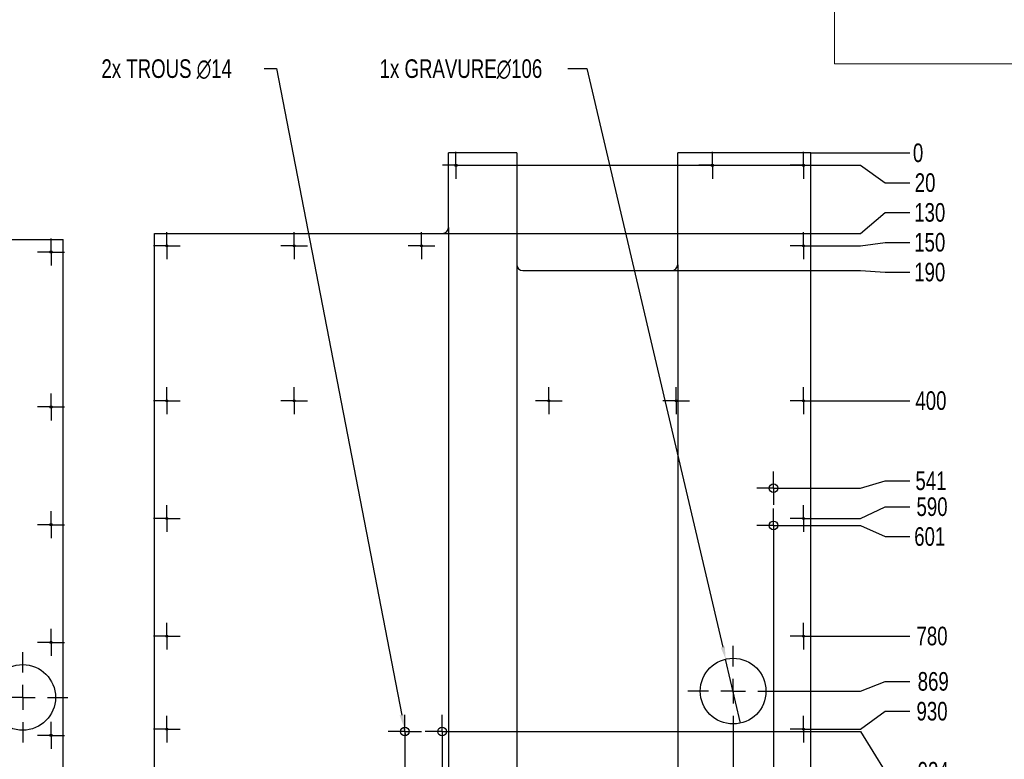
# Model space of a CAD drawing. Header units: millimetres. Extents: x 5 to 589, y 5 to 415.
# Tile 6 of 12: x 271 to 430, y 67 to 187. Entities that reach past the tile are written whole.
import ezdxf

# ---------------------------------------------------------------- set-up
doc = ezdxf.new("R2010")
doc.units = ezdxf.units.MM
doc.header["$PDSIZE"] = -1
doc.linetypes.add('CENTERX2', pattern=[20.32, 12.7, -2.54, 2.54, -2.54])
for name, color, linetype in [('COTES', 1, 'Continuous'), ('GRAVURES', 9, 'Continuous'), ('TRAIT-MIXTES', 3, 'CENTERX2')]:
    doc.layers.add(name, color=color, linetype=linetype)
doc.layers.add('TRAIT-FORT', color=4, linetype='Continuous', lineweight=25)
doc.styles.add('SLDTEXTSTYLE0', font='TXT', dxfattribs={"width": 0.75})
doc.dimstyles.new('SLDDIMSTYLE2', dxfattribs={"dimtxt": 3, "dimasz": 0.333333, "dimexe": 0, "dimexo": 0.0625, "dimgap": 0.75, "dimtad": 0, "dimtih": 1, "dimtoh": 1, "dimdec": 0, "dimlfac": 10, "dimrnd": 1e-09, "dimdsep": 46, "dimtxsty": 'SLDTEXTSTYLE0', "dimblk1": 'ORIGIN', "dimblk2": 'ORIGIN', "dimsah": 1, "dimcen": 0.09, "dimadec": 0, "dimazin": 2, "dimtfac": 1, "dimtdec": 0, "dimtofl": 0, "dimtmove": 0, "dimatfit": 3, "dimldrblk": 'ORIGIN', "dimfxl": 1, "dimfrac": 2, "dimtolj": 1, "dimtzin": 12, "dimarcsym": 0})
doc.dimstyles.new('SLDDIMSTYLE3', dxfattribs={"dimtxt": 3, "dimasz": 2, "dimexe": 0, "dimexo": 0.0625, "dimgap": 0.75, "dimtad": 0, "dimtih": 1, "dimtoh": 1, "dimdec": 0, "dimlfac": 10, "dimrnd": 1e-09, "dimzin": 12, "dimdsep": 46, "dimtxsty": 'SLDTEXTSTYLE0', "dimsah": 1, "dimcen": 0.09, "dimadec": 0, "dimazin": 3, "dimtfac": 1, "dimtdec": 0, "dimtofl": 0, "dimtmove": 0, "dimatfit": 3, "dimfxl": 1, "dimfrac": 2, "dimtolj": 1, "dimtzin": 12, "dimarcsym": 0})
doc.dimstyles.new('SLDDIMSTYLE4', dxfattribs={"dimtxt": 3, "dimasz": 2, "dimexe": 0, "dimexo": 0.0625, "dimgap": 0.75, "dimtad": 0, "dimtih": 1, "dimtoh": 1, "dimdec": 0, "dimlfac": 10, "dimrnd": 1e-09, "dimzin": 12, "dimdsep": 46, "dimtxsty": 'SLDTEXTSTYLE0', "dimblk1": 'NONE', "dimsah": 1, "dimcen": 0, "dimadec": 0, "dimazin": 3, "dimtfac": 1, "dimtdec": 0, "dimtmove": 0, "dimatfit": 3, "dimldrblk": 'NONE', "dimfxl": 1, "dimfrac": 2, "dimtolj": 1, "dimtzin": 12, "dimarcsym": 0})

# ---------------------------------------------------------------- blocks, each defined once
blk = doc.blocks.new('_D_130')
at = {"layer": 'COTES', "color": 0, "lineweight": -2, "transparency": 16777216}
blk.add_line((398.87, 165.07), (414.81, 165.07), dxfattribs=at)
at = {"layer": 'Defpoints', "color": 0, "transparency": 16777216}
for p in [(398.81, 165.07), (398.81, 165.07), (414.81, 165.07)]:
    blk.add_point(p, dxfattribs=at)
at = {"layer": 'COTES', "color": 0, "transparency": 16777216, "insert": (416.12, 165.07), "char_height": 3, "attachment_point": 5, "style": 'SLDTEXTSTYLE0'}
blk.add_mtext('\\A1;0', dxfattribs=at)
blk = doc.blocks.new('_Origin')
at = {"color": 0, "linetype": 'ByBlock', "lineweight": -2}
blk.add_line((0, 0), (-1, 0), dxfattribs=at)
blk.add_circle((0, 0), 0.5, dxfattribs=at)
blk = doc.blocks.new('_D_131')
at = {"layer": 'COTES', "color": 0, "lineweight": -2, "transparency": 16777216}
for p, q in [((343.74, 163.07), (406.81, 163.07)), ((406.81, 163.07), (410.81, 160.26)), ((410.81, 160.26), (414.81, 160.26))]:
    blk.add_line(p, q, dxfattribs=at)
at = {"layer": 'Defpoints', "color": 0, "transparency": 16777216}
for p in [(398.81, 165.07), (343.68, 163.07), (414.81, 160.26)]:
    blk.add_point(p, dxfattribs=at)
at = {"layer": 'COTES', "color": 0, "transparency": 16777216, "insert": (417.25, 160.26), "char_height": 3, "attachment_point": 5, "style": 'SLDTEXTSTYLE0'}
blk.add_mtext('\\A1;20', dxfattribs=at)
blk = doc.blocks.new('_D_132')
at = {"layer": 'COTES', "color": 0, "lineweight": -2, "transparency": 16777216}
for p, q in [((406.81, 152.09), (410.81, 155.45)), ((410.81, 155.45), (414.81, 155.45)), ((339.37, 152.09), (406.81, 152.09))]:
    blk.add_line(p, q, dxfattribs=at)
at = {"layer": 'Defpoints', "color": 0, "transparency": 16777216}
for p in [(398.81, 165.07), (414.81, 155.45), (339.31, 152.09)]:
    blk.add_point(p, dxfattribs=at)
at = {"layer": 'COTES', "color": 0, "transparency": 16777216, "insert": (418, 155.45), "char_height": 3, "attachment_point": 5, "style": 'SLDTEXTSTYLE0'}
blk.add_mtext('\\A1;130', dxfattribs=at)
blk = doc.blocks.new('_D_133')
at = {"layer": 'COTES', "color": 0, "lineweight": -2, "transparency": 16777216}
for p, q in [((399.84, 150.09), (406.81, 150.09)), ((406.81, 150.09), (410.81, 150.63)), ((410.81, 150.63), (414.81, 150.63))]:
    blk.add_line(p, q, dxfattribs=at)
at = {"layer": 'Defpoints', "color": 0, "transparency": 16777216}
for p in [(398.81, 165.07), (399.78, 150.09), (414.81, 150.63)]:
    blk.add_point(p, dxfattribs=at)
at = {"layer": 'COTES', "color": 0, "transparency": 16777216, "insert": (418, 150.63), "char_height": 3, "attachment_point": 5, "style": 'SLDTEXTSTYLE0'}
blk.add_mtext('\\A1;150', dxfattribs=at)
blk = doc.blocks.new('_D_134')
at = {"layer": 'COTES', "color": 0, "lineweight": -2, "transparency": 16777216}
for p, q in [((376.37, 146.09), (406.81, 146.09)), ((406.81, 146.09), (410.81, 145.82)), ((410.81, 145.82), (414.81, 145.82))]:
    blk.add_line(p, q, dxfattribs=at)
at = {"layer": 'Defpoints', "color": 0, "transparency": 16777216}
for p in [(398.81, 165.07), (376.31, 146.09), (414.81, 145.82)]:
    blk.add_point(p, dxfattribs=at)
at = {"layer": 'COTES', "color": 0, "transparency": 16777216, "insert": (418, 145.82), "char_height": 3, "attachment_point": 5, "style": 'SLDTEXTSTYLE0'}
blk.add_mtext('\\A1;190', dxfattribs=at)
blk = doc.blocks.new('_D_135')
at = {"layer": 'COTES', "color": 0, "lineweight": -2, "transparency": 16777216}
blk.add_line((399.84, 125.08), (414.81, 125.08), dxfattribs=at)
at = {"layer": 'Defpoints', "color": 0, "transparency": 16777216}
for p in [(398.81, 165.07), (399.78, 125.08), (414.81, 125.08)]:
    blk.add_point(p, dxfattribs=at)
at = {"layer": 'COTES', "color": 0, "transparency": 16777216, "insert": (418.19, 125.08), "char_height": 3, "attachment_point": 5, "style": 'SLDTEXTSTYLE0'}
blk.add_mtext('\\A1;400', dxfattribs=at)
blk = doc.blocks.new('_D_136')
at = {"layer": 'COTES', "color": 0, "lineweight": -2, "transparency": 16777216}
for p, q in [((406.81, 110.96), (410.81, 112.14)), ((410.81, 112.14), (414.81, 112.14)), ((395.52, 110.96), (406.81, 110.96))]:
    blk.add_line(p, q, dxfattribs=at)
at = {"layer": 'Defpoints', "color": 0, "transparency": 16777216}
for p in [(398.81, 165.07), (414.81, 112.14), (395.46, 110.96)]:
    blk.add_point(p, dxfattribs=at)
at = {"layer": 'COTES', "color": 0, "transparency": 16777216, "insert": (418.19, 112.14), "char_height": 3, "attachment_point": 5, "style": 'SLDTEXTSTYLE0'}
blk.add_mtext('\\A1;541', dxfattribs=at)
blk = doc.blocks.new('_D_137')
at = {"layer": 'COTES', "color": 0, "lineweight": -2, "transparency": 16777216}
for p, q in [((406.81, 106.08), (410.81, 107.96)), ((410.81, 107.96), (414.81, 107.96)), ((399.84, 106.08), (406.81, 106.08))]:
    blk.add_line(p, q, dxfattribs=at)
at = {"layer": 'Defpoints', "color": 0, "transparency": 16777216}
for p in [(398.81, 165.07), (414.81, 107.96), (399.78, 106.08)]:
    blk.add_point(p, dxfattribs=at)
at = {"layer": 'COTES', "color": 0, "transparency": 16777216, "insert": (418.37, 107.96), "char_height": 3, "attachment_point": 5, "style": 'SLDTEXTSTYLE0'}
blk.add_mtext('\\A1;590', dxfattribs=at)
blk = doc.blocks.new('_D_138')
at = {"layer": 'COTES', "color": 0, "lineweight": -2, "transparency": 16777216}
for p, q in [((395.52, 104.96), (406.81, 104.96)), ((406.81, 104.96), (410.81, 103.15)), ((410.81, 103.15), (414.81, 103.15))]:
    blk.add_line(p, q, dxfattribs=at)
at = {"layer": 'Defpoints', "color": 0, "transparency": 16777216}
for p in [(398.81, 165.07), (395.46, 104.96), (414.81, 103.15)]:
    blk.add_point(p, dxfattribs=at)
at = {"layer": 'COTES', "color": 0, "transparency": 16777216, "insert": (418, 103.15), "char_height": 3, "attachment_point": 5, "style": 'SLDTEXTSTYLE0'}
blk.add_mtext('\\A1;601', dxfattribs=at)
blk = doc.blocks.new('_D_139')
at = {"layer": 'COTES', "color": 0, "lineweight": -2, "transparency": 16777216}
blk.add_line((399.84, 87.09), (414.81, 87.09), dxfattribs=at)
at = {"layer": 'Defpoints', "color": 0, "transparency": 16777216}
for p in [(398.81, 165.07), (399.78, 87.09), (414.81, 87.09)]:
    blk.add_point(p, dxfattribs=at)
at = {"layer": 'COTES', "color": 0, "transparency": 16777216, "insert": (418.37, 87.09), "char_height": 3, "attachment_point": 5, "style": 'SLDTEXTSTYLE0'}
blk.add_mtext('\\A1;780', dxfattribs=at)
blk = doc.blocks.new('_D_140')
at = {"layer": 'COTES', "color": 0, "lineweight": -2, "transparency": 16777216}
for p, q in [((406.81, 78.21), (410.81, 79.77)), ((410.81, 79.77), (414.81, 79.77)), ((393.62, 78.21), (406.81, 78.21))]:
    blk.add_line(p, q, dxfattribs=at)
at = {"layer": 'Defpoints', "color": 0, "transparency": 16777216}
for p in [(398.81, 165.07), (414.81, 79.77), (393.56, 78.21)]:
    blk.add_point(p, dxfattribs=at)
at = {"layer": 'COTES', "color": 0, "transparency": 16777216, "insert": (418.56, 79.77), "char_height": 3, "attachment_point": 5, "style": 'SLDTEXTSTYLE0'}
blk.add_mtext('\\A1;869', dxfattribs=at)
blk = doc.blocks.new('_D_141')
at = {"layer": 'COTES', "color": 0, "lineweight": -2, "transparency": 16777216}
for p, q in [((406.81, 72.09), (410.81, 74.96)), ((410.81, 74.96), (414.81, 74.96)), ((399.84, 72.09), (406.81, 72.09))]:
    blk.add_line(p, q, dxfattribs=at)
at = {"layer": 'Defpoints', "color": 0, "transparency": 16777216}
for p in [(398.81, 165.07), (414.81, 74.96), (399.78, 72.09)]:
    blk.add_point(p, dxfattribs=at)
at = {"layer": 'COTES', "color": 0, "transparency": 16777216, "insert": (418.37, 74.96), "char_height": 3, "attachment_point": 5, "style": 'SLDTEXTSTYLE0'}
blk.add_mtext('\\A1;930', dxfattribs=at)
blk = doc.blocks.new('_D_142')
at = {"layer": 'COTES', "color": 0, "lineweight": -2, "transparency": 16777216}
for p, q in [((342.02, 71.71), (406.81, 71.71)), ((406.81, 71.71), (410.81, 65.26)), ((410.81, 65.26), (414.81, 65.26))]:
    blk.add_line(p, q, dxfattribs=at)
at = {"layer": 'Defpoints', "color": 0, "transparency": 16777216}
for p in [(398.81, 165.07), (341.96, 71.71), (414.81, 65.26)]:
    blk.add_point(p, dxfattribs=at)
at = {"layer": 'COTES', "color": 0, "transparency": 16777216, "insert": (418.56, 65.26), "char_height": 3, "attachment_point": 5, "style": 'SLDTEXTSTYLE0'}
blk.add_mtext('\\A1;934', dxfattribs=at)
blk = doc.blocks.new('_D_143')
at = {"layer": 'COTES', "color": 0, "lineweight": -2, "transparency": 16777216}
for p, q in [((406.81, 57.09), (410.81, 59.9)), ((410.81, 59.9), (414.81, 59.9)), ((399.84, 57.09), (406.81, 57.09))]:
    blk.add_line(p, q, dxfattribs=at)
at = {"layer": 'Defpoints', "color": 0, "transparency": 16777216}
for p in [(398.81, 165.07), (414.81, 59.9), (399.78, 57.09)]:
    blk.add_point(p, dxfattribs=at)
at = {"layer": 'COTES', "color": 0, "transparency": 16777216, "insert": (418.94, 59.9), "char_height": 3, "attachment_point": 5, "style": 'SLDTEXTSTYLE0'}
blk.add_mtext('\\A1;1080', dxfattribs=at)
blk = doc.blocks.new('_D_144')
at = {"layer": 'COTES', "color": 0, "lineweight": -2, "transparency": 16777216}
blk.add_line((398.87, 55.09), (414.81, 55.09), dxfattribs=at)
at = {"layer": 'Defpoints', "color": 0, "transparency": 16777216}
for p in [(398.81, 165.07), (398.81, 55.09), (414.81, 55.09)]:
    blk.add_point(p, dxfattribs=at)
at = {"layer": 'COTES', "color": 0, "transparency": 16777216, "insert": (418.56, 55.09), "char_height": 3, "attachment_point": 5, "style": 'SLDTEXTSTYLE0'}
blk.add_mtext('\\A1;1100', dxfattribs=at)
blk = doc.blocks.new('_D_148')
at = {"layer": 'COTES', "color": 0, "lineweight": -2, "transparency": 16777216}
for p, q in [((333.26, 68.95), (333.26, 42.12)), ((333.26, 42.12), (329.57, 38.12)), ((329.57, 38.12), (329.57, 34.12))]:
    blk.add_line(p, q, dxfattribs=at)
at = {"layer": 'Defpoints', "color": 0, "transparency": 16777216}
for p in [(333.26, 69.01), (292.83, 55.09), (329.57, 34.12)]:
    blk.add_point(p, dxfattribs=at)
at = {"layer": 'COTES', "color": 0, "transparency": 16777216, "insert": (329.57, 30.56), "char_height": 3, "attachment_point": 5, "rotation": 90, "style": 'SLDTEXTSTYLE0'}
blk.add_mtext('\\A1;404', dxfattribs=at)
blk = doc.blocks.new('_D_150')
at = {"layer": 'COTES', "color": 0, "lineweight": -2, "transparency": 16777216}
for p, q in [((339.26, 68.95), (339.26, 42.12)), ((339.26, 42.12), (339.19, 38.12)), ((339.19, 38.12), (339.19, 34.12))]:
    blk.add_line(p, q, dxfattribs=at)
at = {"layer": 'Defpoints', "color": 0, "transparency": 16777216}
for p in [(339.26, 69.01), (292.83, 55.09), (339.19, 34.12)]:
    blk.add_point(p, dxfattribs=at)
at = {"layer": 'COTES', "color": 0, "transparency": 16777216, "insert": (339.19, 30.37), "char_height": 3, "attachment_point": 5, "rotation": 90, "style": 'SLDTEXTSTYLE0'}
blk.add_mtext('\\A1;464', dxfattribs=at)
blk = doc.blocks.new('_D_151')
at = {"layer": 'COTES', "color": 0, "lineweight": -2, "transparency": 16777216}
for p, q in [((340.31, 153.02), (340.31, 42.12)), ((340.31, 42.12), (344, 38.12)), ((344, 38.12), (344, 34.12))]:
    blk.add_line(p, q, dxfattribs=at)
at = {"layer": 'Defpoints', "color": 0, "transparency": 16777216}
for p in [(340.31, 153.09), (292.83, 55.09), (344, 34.12)]:
    blk.add_point(p, dxfattribs=at)
at = {"layer": 'COTES', "color": 0, "transparency": 16777216, "insert": (344, 30.37), "char_height": 3, "attachment_point": 5, "rotation": 90, "style": 'SLDTEXTSTYLE0'}
blk.add_mtext('\\A1;475', dxfattribs=at)
blk = doc.blocks.new('_D_152')
at = {"layer": 'COTES', "color": 0, "lineweight": -2, "transparency": 16777216}
blk.add_line((351.31, 147.02), (351.31, 34.12), dxfattribs=at)
at = {"layer": 'Defpoints', "color": 0, "transparency": 16777216}
for p in [(351.31, 147.09), (292.83, 55.09), (351.31, 34.12)]:
    blk.add_point(p, dxfattribs=at)
at = {"layer": 'COTES', "color": 0, "transparency": 16777216, "insert": (351.31, 30.37), "char_height": 3, "attachment_point": 5, "rotation": 90, "style": 'SLDTEXTSTYLE0'}
blk.add_mtext('\\A1;585', dxfattribs=at)
blk = doc.blocks.new('_D_155')
at = {"layer": 'COTES', "color": 0, "lineweight": -2, "transparency": 16777216}
for p, q in [((377.31, 147.02), (377.31, 42.12)), ((377.31, 42.12), (379.57, 38.12)), ((379.57, 38.12), (379.57, 34.12))]:
    blk.add_line(p, q, dxfattribs=at)
at = {"layer": 'Defpoints', "color": 0, "transparency": 16777216}
for p in [(377.31, 147.09), (292.83, 55.09), (379.57, 34.12)]:
    blk.add_point(p, dxfattribs=at)
at = {"layer": 'COTES', "color": 0, "transparency": 16777216, "insert": (379.57, 30.37), "char_height": 3, "attachment_point": 5, "rotation": 90, "style": 'SLDTEXTSTYLE0'}
blk.add_mtext('\\A1;845', dxfattribs=at)
blk = doc.blocks.new('_D_156')
at = {"layer": 'COTES', "color": 0, "lineweight": -2, "transparency": 16777216}
for p, q in [((386.26, 70.85), (386.26, 42.12)), ((386.26, 42.12), (384.38, 38.12)), ((384.38, 38.12), (384.38, 34.12))]:
    blk.add_line(p, q, dxfattribs=at)
at = {"layer": 'Defpoints', "color": 0, "transparency": 16777216}
for p in [(386.26, 70.91), (292.83, 55.09), (384.38, 34.12)]:
    blk.add_point(p, dxfattribs=at)
at = {"layer": 'COTES', "color": 0, "transparency": 16777216, "insert": (384.38, 30.37), "char_height": 3, "attachment_point": 5, "rotation": 90, "style": 'SLDTEXTSTYLE0'}
blk.add_mtext('\\A1;934', dxfattribs=at)
blk = doc.blocks.new('_D_157')
at = {"layer": 'COTES', "color": 0, "lineweight": -2, "transparency": 16777216}
for p, q in [((392.76, 102.2), (392.76, 42.12)), ((392.76, 42.12), (389.19, 38.12)), ((389.19, 38.12), (389.19, 34.12))]:
    blk.add_line(p, q, dxfattribs=at)
at = {"layer": 'Defpoints', "color": 0, "transparency": 16777216}
for p in [(392.76, 102.26), (292.83, 55.09), (389.19, 34.12)]:
    blk.add_point(p, dxfattribs=at)
at = {"layer": 'COTES', "color": 0, "transparency": 16777216, "insert": (389.19, 30.37), "char_height": 3, "attachment_point": 5, "rotation": 90, "style": 'SLDTEXTSTYLE0'}
blk.add_mtext('\\A1;999', dxfattribs=at)
blk = doc.blocks.new('_D_160')
at = {"layer": 'COTES', "color": 0, "lineweight": -2, "transparency": 16777216}
for p, q in [((359.56, 178.67), (362.66, 178.67)), ((362.66, 178.67), (384.59, 85.32)), ((387.47, 73.05), (385.05, 83.37))]:
    blk.add_line(p, q, dxfattribs=at)
at = {"layer": 'COTES', "color": 0, "transparency": 16777216}
blk.add_solid([(384.92, 85.39), (384.27, 85.24), (385.05, 83.37)], dxfattribs=at)
at = {"layer": 'Defpoints', "color": 0, "transparency": 16777216}
for p in [(385.05, 83.37), (387.47, 73.05)]:
    blk.add_point(p, dxfattribs=at)
at = {"layer": 'COTES', "color": 0, "transparency": 16777216, "insert": (329.19, 180.17), "char_height": 3, "attachment_point": 1, "style": 'SLDTEXTSTYLE0'}
blk.add_mtext('\\A1;1x GRAVURE∅106', dxfattribs=at)
blk = doc.blocks.new('_None')
blk = doc.blocks.new('_D_161')
at = {"layer": 'COTES', "color": 0, "lineweight": -2, "transparency": 16777216}
for p, q in [((310.52, 178.67), (312.52, 178.67)), ((312.52, 178.67), (332.75, 74.36)), ((333.39, 71.02), (333.13, 72.4))]:
    blk.add_line(p, q, dxfattribs=at)
at = {"layer": 'COTES', "color": 0, "transparency": 16777216}
blk.add_solid([(333.07, 74.43), (332.42, 74.3), (333.13, 72.4)], dxfattribs=at)
at = {"layer": 'Defpoints', "color": 0, "transparency": 16777216}
for p in [(333.13, 72.4), (333.39, 71.02)]:
    blk.add_point(p, dxfattribs=at)
at = {"layer": 'COTES', "color": 0, "transparency": 16777216, "insert": (284.27, 180.17), "char_height": 3, "attachment_point": 1, "style": 'SLDTEXTSTYLE0'}
blk.add_mtext('\\A1;2x TROUS ∅14', dxfattribs=at)
blk = doc.blocks.new('SW_CENTERMARKSYMBOL_119')
at = {"layer": 'TRAIT-MIXTES', "color": 0}
for p, q in [((0, 2), (0, 2.7)), ((0, 0), (0, 2)), ((-2, 0), (-2.7, 0)), ((0, 0), (-2, 0)), ((0, 0), (0, -2)), ((0, 0), (2, 0)), ((2, 0), (2.7, 0)), ((0, -2), (0, -2.7))]:
    blk.add_line(p, q, dxfattribs=at)
blk = doc.blocks.new('SW_CENTERMARKSYMBOL_120')
at = {"layer": 'TRAIT-MIXTES', "color": 0}
for p, q in [((0, 2), (0, 2.7)), ((0, 0), (0, 2)), ((-2, 0), (-2.7, 0)), ((0, 0), (-2, 0)), ((0, 0), (0, -2)), ((0, 0), (2, 0)), ((2, 0), (2.7, 0)), ((0, -2), (0, -2.7))]:
    blk.add_line(p, q, dxfattribs=at)
blk = doc.blocks.new('SW_CENTERMARKSYMBOL_121')
at = {"layer": 'TRAIT-MIXTES', "color": 0}
for p, q in [((0, 2), (0, 2.7)), ((0, 0), (0, 2)), ((-2, 0), (-2.7, 0)), ((0, 0), (-2, 0)), ((0, 0), (0, -2)), ((0, 0), (2, 0)), ((2, 0), (2.7, 0)), ((0, -2), (0, -2.7))]:
    blk.add_line(p, q, dxfattribs=at)
blk = doc.blocks.new('SW_CENTERMARKSYMBOL_122')
at = {"layer": 'TRAIT-MIXTES', "color": 0}
for p, q in [((0, 2), (0, 2.7)), ((0, 0), (0, 2)), ((-2, 0), (-2.7, 0)), ((0, 0), (-2, 0)), ((0, 0), (0, -2)), ((0, 0), (2, 0)), ((2, 0), (2.7, 0)), ((0, -2), (0, -2.7))]:
    blk.add_line(p, q, dxfattribs=at)
blk = doc.blocks.new('SW_CENTERMARKSYMBOL_123')
at = {"layer": 'TRAIT-MIXTES', "color": 0}
for p, q in [((0, 2), (0, 2.17)), ((0, 0), (0, 2)), ((-2, 0), (-2.17, 0)), ((0, 0), (-2, 0)), ((0, 0), (0, -2)), ((0, 0), (2, 0)), ((2, 0), (2.17, 0)), ((0, -2), (0, -2.17))]:
    blk.add_line(p, q, dxfattribs=at)
blk = doc.blocks.new('SW_CENTERMARKSYMBOL_124')
at = {"layer": 'TRAIT-MIXTES', "color": 0}
for p, q in [((0, 2), (0, 2.17)), ((0, 0), (0, 2)), ((-2, 0), (-2.17, 0)), ((0, 0), (-2, 0)), ((0, 0), (0, -2)), ((0, 0), (2, 0)), ((2, 0), (2.17, 0)), ((0, -2), (0, -2.17))]:
    blk.add_line(p, q, dxfattribs=at)
blk = doc.blocks.new('SW_CENTERMARKSYMBOL_125')
at = {"layer": 'TRAIT-MIXTES', "color": 0}
for p, q in [((0, 2), (0, 2.17)), ((0, 0), (0, 2)), ((-2, 0), (-2.17, 0)), ((0, 0), (-2, 0)), ((0, 0), (0, -2)), ((0, 0), (2, 0)), ((2, 0), (2.17, 0)), ((0, -2), (0, -2.17))]:
    blk.add_line(p, q, dxfattribs=at)
blk = doc.blocks.new('SW_CENTERMARKSYMBOL_126')
at = {"layer": 'TRAIT-MIXTES', "color": 0}
for p, q in [((0, 2), (0, 2.17)), ((0, 0), (0, 2)), ((-2, 0), (-2.17, 0)), ((0, 0), (-2, 0)), ((0, 0), (0, -2)), ((0, 0), (2, 0)), ((2, 0), (2.17, 0)), ((0, -2), (0, -2.17))]:
    blk.add_line(p, q, dxfattribs=at)
blk = doc.blocks.new('SW_CENTERMARKSYMBOL_127')
at = {"layer": 'TRAIT-MIXTES', "color": 0}
for p, q in [((0, 2), (0, 2.17)), ((0, 0), (0, 2)), ((-2, 0), (-2.17, 0)), ((0, 0), (-2, 0)), ((0, 0), (0, -2)), ((0, 0), (2, 0)), ((2, 0), (2.17, 0)), ((0, -2), (0, -2.17))]:
    blk.add_line(p, q, dxfattribs=at)
blk = doc.blocks.new('SW_CENTERMARKSYMBOL_130')
at = {"layer": 'TRAIT-MIXTES', "color": 0}
for p, q in [((0, 2), (0, 2.17)), ((0, 0), (0, 2)), ((-2, 0), (-2.17, 0)), ((0, 0), (-2, 0)), ((0, 0), (0, -2)), ((0, 0), (2, 0)), ((2, 0), (2.17, 0)), ((0, -2), (0, -2.17))]:
    blk.add_line(p, q, dxfattribs=at)
blk = doc.blocks.new('SW_CENTERMARKSYMBOL_133')
at = {"layer": 'TRAIT-MIXTES', "color": 0}
for p, q in [((0, 2), (0, 2.17)), ((0, 0), (0, 2)), ((-2, 0), (-2.17, 0)), ((0, 0), (-2, 0)), ((0, 0), (0, -2)), ((0, 0), (2, 0)), ((2, 0), (2.17, 0)), ((0, -2), (0, -2.17))]:
    blk.add_line(p, q, dxfattribs=at)
blk = doc.blocks.new('SW_CENTERMARKSYMBOL_134')
at = {"layer": 'TRAIT-MIXTES', "color": 0}
for p, q in [((0, 2), (0, 2.17)), ((0, 0), (0, 2)), ((-2, 0), (-2.17, 0)), ((0, 0), (-2, 0)), ((0, 0), (0, -2)), ((0, 0), (2, 0)), ((2, 0), (2.17, 0)), ((0, -2), (0, -2.17))]:
    blk.add_line(p, q, dxfattribs=at)
blk = doc.blocks.new('SW_CENTERMARKSYMBOL_135')
at = {"layer": 'TRAIT-MIXTES', "color": 0}
for p, q in [((0, 2), (0, 2.17)), ((0, 0), (0, 2)), ((-2, 0), (-2.17, 0)), ((0, 0), (-2, 0)), ((0, 0), (0, -2)), ((0, 0), (2, 0)), ((2, 0), (2.17, 0)), ((0, -2), (0, -2.17))]:
    blk.add_line(p, q, dxfattribs=at)
blk = doc.blocks.new('SW_CENTERMARKSYMBOL_136')
at = {"layer": 'TRAIT-MIXTES', "color": 0}
for p, q in [((0, 2), (0, 2.17)), ((0, 0), (0, 2)), ((-2, 0), (-2.17, 0)), ((0, 0), (-2, 0)), ((0, 0), (0, -2)), ((0, 0), (2, 0)), ((2, 0), (2.17, 0)), ((0, -2), (0, -2.17))]:
    blk.add_line(p, q, dxfattribs=at)
blk = doc.blocks.new('SW_CENTERMARKSYMBOL_137')
at = {"layer": 'TRAIT-MIXTES', "color": 0}
for p, q in [((0, 2), (0, 2.17)), ((0, 0), (0, 2)), ((-2, 0), (-2.17, 0)), ((0, 0), (-2, 0)), ((0, 0), (0, -2)), ((0, 0), (2, 0)), ((2, 0), (2.17, 0)), ((0, -2), (0, -2.17))]:
    blk.add_line(p, q, dxfattribs=at)
blk = doc.blocks.new('SW_CENTERMARKSYMBOL_138')
at = {"layer": 'TRAIT-MIXTES', "color": 0}
for p, q in [((0, 2), (0, 2.17)), ((0, 0), (0, 2)), ((-2, 0), (-2.17, 0)), ((0, 0), (-2, 0)), ((0, 0), (0, -2)), ((0, 0), (2, 0)), ((2, 0), (2.17, 0)), ((0, -2), (0, -2.17))]:
    blk.add_line(p, q, dxfattribs=at)
blk = doc.blocks.new('SW_CENTERMARKSYMBOL_139')
at = {"layer": 'TRAIT-MIXTES', "color": 0}
for p, q in [((0, 2), (0, 2.17)), ((0, 0), (0, 2)), ((-2, 0), (-2.17, 0)), ((0, 0), (-2, 0)), ((0, 0), (0, -2)), ((0, 0), (2, 0)), ((2, 0), (2.17, 0)), ((0, -2), (0, -2.17))]:
    blk.add_line(p, q, dxfattribs=at)
blk = doc.blocks.new('SW_CENTERMARKSYMBOL_142')
at = {"layer": 'TRAIT-MIXTES', "color": 0}
for p, q in [((0, 2), (0, 2.17)), ((0, 0), (0, 2)), ((-2, 0), (-2.17, 0)), ((0, 0), (-2, 0)), ((0, 0), (0, -2)), ((0, 0), (2, 0)), ((2, 0), (2.17, 0)), ((0, -2), (0, -2.17))]:
    blk.add_line(p, q, dxfattribs=at)
blk = doc.blocks.new('SW_CENTERMARKSYMBOL_143')
at = {"layer": 'TRAIT-MIXTES', "color": 0}
for p, q in [((0, 2), (0, 2.17)), ((0, 0), (0, 2)), ((-2, 0), (-2.17, 0)), ((0, 0), (-2, 0)), ((0, 0), (0, -2)), ((0, 0), (2, 0)), ((2, 0), (2.17, 0)), ((0, -2), (0, -2.17))]:
    blk.add_line(p, q, dxfattribs=at)
blk = doc.blocks.new('SW_CENTERMARKSYMBOL_144')
at = {"layer": 'TRAIT-MIXTES', "color": 0}
for p, q in [((0, 2), (0, 2.17)), ((0, 0), (0, 2)), ((-2, 0), (-2.17, 0)), ((0, 0), (-2, 0)), ((0, 0), (0, -2)), ((0, 0), (2, 0)), ((2, 0), (2.17, 0)), ((0, -2), (0, -2.17))]:
    blk.add_line(p, q, dxfattribs=at)
blk = doc.blocks.new('SW_CENTERMARKSYMBOL_145')
at = {"layer": 'TRAIT-MIXTES', "color": 0}
for p, q in [((0, 2), (0, 2.17)), ((0, 0), (0, 2)), ((-2, 0), (-2.17, 0)), ((0, 0), (-2, 0)), ((0, 0), (0, -2)), ((0, 0), (2, 0)), ((2, 0), (2.17, 0)), ((0, -2), (0, -2.17))]:
    blk.add_line(p, q, dxfattribs=at)
blk = doc.blocks.new('SW_CENTERMARKSYMBOL_146')
at = {"layer": 'TRAIT-MIXTES', "color": 0}
for p, q in [((0, 2), (0, 2.17)), ((0, 0), (0, 2)), ((-2, 0), (-2.17, 0)), ((0, 0), (-2, 0)), ((0, 0), (0, -2)), ((0, 0), (2, 0)), ((2, 0), (2.17, 0)), ((0, -2), (0, -2.17))]:
    blk.add_line(p, q, dxfattribs=at)
blk = doc.blocks.new('SW_CENTERMARKSYMBOL_147')
at = {"layer": 'TRAIT-MIXTES', "color": 0}
for p, q in [((0, 4), (0, 7.3)), ((0, 0), (0, 2)), ((-4, 0), (-7.3, 0)), ((0, 0), (-2, 0)), ((0, 0), (0, -2)), ((0, 0), (2, 0)), ((4, 0), (7.3, 0)), ((0, -4), (0, -7.3))]:
    blk.add_line(p, q, dxfattribs=at)
blk = doc.blocks.new('SW_CENTERMARKSYMBOL_159')
at = {"layer": 'TRAIT-MIXTES', "color": 0}
for p, q in [((0, 2), (0, 2.17)), ((0, 0), (0, 2)), ((-2, 0), (-2.17, 0)), ((0, 0), (-2, 0)), ((0, 0), (0, -2)), ((0, 0), (2, 0)), ((2, 0), (2.17, 0)), ((0, -2), (0, -2.17))]:
    blk.add_line(p, q, dxfattribs=at)
blk = doc.blocks.new('SW_CENTERMARKSYMBOL_160')
at = {"layer": 'TRAIT-MIXTES', "color": 0}
for p, q in [((0, 2), (0, 2.17)), ((0, 0), (0, 2)), ((-2, 0), (-2.17, 0)), ((0, 0), (-2, 0)), ((0, 0), (0, -2)), ((0, 0), (2, 0)), ((2, 0), (2.17, 0)), ((0, -2), (0, -2.17))]:
    blk.add_line(p, q, dxfattribs=at)
blk = doc.blocks.new('SW_CENTERMARKSYMBOL_161')
at = {"layer": 'TRAIT-MIXTES', "color": 0}
for p, q in [((0, 2), (0, 2.17)), ((0, 0), (0, 2)), ((-2, 0), (-2.17, 0)), ((0, 0), (-2, 0)), ((0, 0), (0, -2)), ((0, 0), (2, 0)), ((2, 0), (2.17, 0)), ((0, -2), (0, -2.17))]:
    blk.add_line(p, q, dxfattribs=at)
blk = doc.blocks.new('SW_CENTERMARKSYMBOL_162')
at = {"layer": 'TRAIT-MIXTES', "color": 0}
for p, q in [((0, 2), (0, 2.17)), ((0, 0), (0, 2)), ((-2, 0), (-2.17, 0)), ((0, 0), (-2, 0)), ((0, 0), (0, -2)), ((0, 0), (2, 0)), ((2, 0), (2.17, 0)), ((0, -2), (0, -2.17))]:
    blk.add_line(p, q, dxfattribs=at)
blk = doc.blocks.new('SW_CENTERMARKSYMBOL_164')
at = {"layer": 'TRAIT-MIXTES', "color": 0}
for p, q in [((0, 2), (0, 2.17)), ((0, 0), (0, 2)), ((-2, 0), (-2.17, 0)), ((0, 0), (-2, 0)), ((0, 0), (0, -2)), ((0, 0), (2, 0)), ((2, 0), (2.17, 0)), ((0, -2), (0, -2.17))]:
    blk.add_line(p, q, dxfattribs=at)
blk = doc.blocks.new('SW_CENTERMARKSYMBOL_179')
at = {"layer": 'TRAIT-MIXTES', "color": 0}
for p, q in [((0, 4), (0, 7.3)), ((0, 0), (0, 2)), ((-4, 0), (-7.3, 0)), ((0, 0), (-2, 0)), ((0, 0), (0, -2)), ((0, 0), (2, 0)), ((4, 0), (7.3, 0)), ((0, -4), (0, -7.3))]:
    blk.add_line(p, q, dxfattribs=at)

msp = doc.modelspace()

# ---------------------------------------------------------------- linework, layer by layer
at = {"lineweight": 18}
for p, q in [((402.6294, 179.4436), (402.6294, 382.2069)), ((583.635, 179.4436), (402.6294, 179.4436))]:
    msp.add_line(p, q, dxfattribs=at)
at = {"layer": 'GRAVURES', "lineweight": 25}
for centre in [(386.2601, 78.2122), (271.5609, 77.205)]:
    msp.add_circle(centre, 5.3, dxfattribs=at)
at = {"layer": 'TRAIT-FORT', "lineweight": 25}
for p, q in [((351.3101, 165.0653), (340.3101, 165.0653)), ((340.3101, 153.0853), (340.3101, 165.0653)), ((351.3101, 165.0653), (351.3101, 147.0853)), ((398.8101, 165.0653), (377.3101, 165.0653)), ((377.3101, 147.0853), (377.3101, 165.0653)), ((398.8101, 55.0853), (398.8101, 165.0653)), ((268.1109, 151.0781), (278.1109, 151.0781)), ((278.1109, 54.0781), (278.1109, 151.0781)), ((292.8301, 55.0853), (292.8301, 152.0853)), ((292.8301, 152.0853), (339.3101, 152.0853)), ((352.3101, 146.0853), (376.3101, 146.0853))]:
    msp.add_line(p, q, dxfattribs=at)
for centre, radius in [((341.5105, 163.0653), 0.17), ((382.9101, 163.0653), 0.17), ((397.6101, 163.0653), 0.17), ((294.8301, 150.0853), 0.17), ((315.3861, 150.0853), 0.17), ((335.9421, 150.0853), 0.17), ((397.6101, 150.0853), 0.17), ((276.1309, 149.0781), 0.17), ((276.1309, 124.0681), 0.17), ((294.8301, 125.0753), 0.17), ((315.3861, 125.0753), 0.17), ((356.4981, 125.0753), 0.17), ((377.0541, 125.0753), 0.17), ((397.6101, 125.0753), 0.17), ((392.7601, 110.9622), 0.7), ((276.1309, 105.0731), 0.17), ((294.8301, 106.0803), 0.17), ((392.7601, 104.9622), 0.7), ((397.6101, 106.0803), 0.17), ((276.1309, 86.0781), 0.17), ((294.8301, 87.0853), 0.17), ((397.6101, 87.0853), 0.17), ((294.8301, 72.0853), 0.17), ((333.2601, 71.7122), 0.7), ((339.2601, 71.7122), 0.7), ((397.6101, 72.0853), 0.17), ((276.1309, 71.0781), 0.17)]:
    msp.add_circle(centre, radius, dxfattribs=at)
for centre, start, end in [((339.3101, 153.0853), 270, 0), ((352.3101, 147.0853), 180, 270), ((376.3101, 147.0853), 270, 0)]:
    msp.add_arc(centre, 1, start, end, dxfattribs=at)

# ---------------------------------------------------------------- block references
at = {"layer": 'TRAIT-MIXTES'}
for name, p in [('SW_CENTERMARKSYMBOL_123', (341.5105, 163.0653)), ('SW_CENTERMARKSYMBOL_125', (382.9101, 163.0653)), ('SW_CENTERMARKSYMBOL_124', (397.6101, 163.0653)), ('SW_CENTERMARKSYMBOL_164', (276.1309, 149.0781)), ('SW_CENTERMARKSYMBOL_146', (294.8301, 150.0853)), ('SW_CENTERMARKSYMBOL_134', (315.3861, 150.0853)), ('SW_CENTERMARKSYMBOL_133', (335.9421, 150.0853)), ('SW_CENTERMARKSYMBOL_135', (397.6101, 150.0853)), ('SW_CENTERMARKSYMBOL_145', (294.8301, 125.0753)), ('SW_CENTERMARKSYMBOL_126', (315.3861, 125.0753)), ('SW_CENTERMARKSYMBOL_127', (356.4981, 125.0753)), ('SW_CENTERMARKSYMBOL_130', (377.0541, 125.0753)), ('SW_CENTERMARKSYMBOL_136', (397.6101, 125.0753)), ('SW_CENTERMARKSYMBOL_159', (276.1309, 124.0681)), ('SW_CENTERMARKSYMBOL_119', (392.7601, 110.9622)), ('SW_CENTERMARKSYMBOL_144', (294.8301, 106.0803)), ('SW_CENTERMARKSYMBOL_137', (397.6101, 106.0803)), ('SW_CENTERMARKSYMBOL_160', (276.1309, 105.0731)), ('SW_CENTERMARKSYMBOL_120', (392.7601, 104.9622)), ('SW_CENTERMARKSYMBOL_143', (294.8301, 87.0853)), ('SW_CENTERMARKSYMBOL_138', (397.6101, 87.0853)), ('SW_CENTERMARKSYMBOL_161', (276.1309, 86.0781)), ('SW_CENTERMARKSYMBOL_179', (271.5609, 77.205)), ('SW_CENTERMARKSYMBOL_147', (386.2601, 78.2122)), ('SW_CENTERMARKSYMBOL_162', (276.1309, 71.0781)), ('SW_CENTERMARKSYMBOL_142', (294.8301, 72.0853)), ('SW_CENTERMARKSYMBOL_122', (333.2601, 71.7122)), ('SW_CENTERMARKSYMBOL_121', (339.2601, 71.7122)), ('SW_CENTERMARKSYMBOL_139', (397.6101, 72.0853))]:
    msp.add_blockref(name, p, dxfattribs=at)

# ---------------------------------------------------------------- dimensions: what is measured, and where the dimension line sits
at = {"layer": 'COTES'}
for p1, p2, text, picture, middle in [((333.3933, 71.025), (333.1268, 72.3994), '2x TROUS <>', '_D_161', (297.021, 178.6717)), ((387.472, 73.0526), (385.0482, 83.3717), '1x GRAVURE<>', '_D_160', (344.0003, 178.6717))]:
    dim = msp.add_diameter_dim_2p(p1=p1, p2=p2, text=text, dimstyle='SLDDIMSTYLE4', dxfattribs=at)
    dim.commit()
    dim.dimension.update_dxf_attribs({"geometry": picture, "text_midpoint": middle, "dimtype": 163})
for feature_location, offset, dtype, origin, dimstyle, picture, middle in [((398.8100914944, 165.0653095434), (16, 0), 0, (398.8100914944, 165.0653095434), 'SLDDIMSTYLE2', '_D_130', (416.1225914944, 165.0653095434)), ((339.3101, 152.0853), (75.5, 3.3597), 0, (398.8101, 165.0653), 'SLDDIMSTYLE3', '_D_132', (417.9976, 155.4451)), ((341.9601, 71.7122), (72.85, -6.4534), 0, (398.8101, 165.0653), 'SLDDIMSTYLE3', '_D_142', (418.5601, 65.2587)), ((343.6805, 163.0653), (71.1296, -2.8101), 0, (398.8101, 165.0653), 'SLDDIMSTYLE3', '_D_131', (417.2476, 160.2552)), ((376.3101, 146.0853), (38.5, -0.2605), 0, (398.8101, 165.0653), 'SLDDIMSTYLE3', '_D_134', (417.9976, 145.8248)), ((393.5601, 78.2122), (21.25, 1.5601), 0, (398.8101, 165.0653), 'SLDDIMSTYLE3', '_D_140', (418.5601, 79.7723)), ((395.4601, 110.9622), (19.35, 1.1811), 0, (398.8101, 165.0653), 'SLDDIMSTYLE3', '_D_136', (418.1851, 112.1433)), ((395.4601, 104.9622), (19.35, -1.8101), 0, (398.8101, 165.0653), 'SLDDIMSTYLE3', '_D_138', (417.9976, 103.152)), ((399.7801, 150.0853), (15.03, 0.5496), 0, (398.8101, 165.0653), 'SLDDIMSTYLE3', '_D_133', (417.9976, 150.6349)), ((399.7801, 125.0753), (15.03, 0), 0, (398.8101, 165.0653), 'SLDDIMSTYLE3', '_D_135', (418.1851, 125.0753)), ((399.7801, 106.0803), (15.03, 1.8818), 0, (398.8101, 165.0653), 'SLDDIMSTYLE3', '_D_137', (418.3726, 107.9622)), ((399.7801, 87.0853), (15.03, 0), 0, (398.8101, 165.0653), 'SLDDIMSTYLE3', '_D_139', (418.3726, 87.0853)), ((399.7801, 72.0853), (15.03, 2.8768), 0, (398.8101, 165.0653), 'SLDDIMSTYLE3', '_D_141', (418.3726, 74.9622)), ((399.7801, 57.0853), (15.03, 2.8101), 0, (398.8101, 165.0653), 'SLDDIMSTYLE3', '_D_143', (418.9351, 59.8954)), ((398.8101, 55.0853), (16, 0), 0, (398.8101, 165.0653), 'SLDDIMSTYLE3', '_D_144', (418.5601, 55.0853)), ((340.3101, 153.0853), (3.6902, -118.9639), 1, (292.8301, 55.0853), 'SLDDIMSTYLE3', '_D_151', (344.0003, 30.3714)), ((351.3101, 147.0853), (0, -112.9639), 1, (292.8301, 55.0853), 'SLDDIMSTYLE3', '_D_152', (351.3101, 30.3714)), ((377.3101, 147.0853), (2.2595, -112.9639), 1, (292.8301, 55.0853), 'SLDDIMSTYLE3', '_D_155', (379.5696, 30.3714)), ((392.7601, 102.2622), (-3.5702, -68.1408), 1, (292.8301, 55.0853), 'SLDDIMSTYLE3', '_D_157', (389.1898, 30.3714)), ((386.2601, 70.9122), (-1.8804, -36.7908), 1, (292.8301, 55.0853), 'SLDDIMSTYLE3', '_D_156', (384.3797, 30.3714)), ((333.2601, 69.0122), (-3.6902, -34.8908), 1, (292.8301, 55.0853), 'SLDDIMSTYLE3', '_D_148', (329.5699, 30.5589)), ((339.2601, 69.0122), (-0.0699, -34.8908), 1, (292.8301, 55.0853), 'SLDDIMSTYLE3', '_D_150', (339.1902, 30.3714))]:
    dim = msp.add_ordinate_dim(feature_location=feature_location, offset=offset, dtype=dtype, origin=origin, dimstyle=dimstyle, dxfattribs=at)
    dim.commit()
    dim.dimension.update_dxf_attribs({"geometry": picture, "text_midpoint": middle})

doc.saveas('drawing.dxf')
